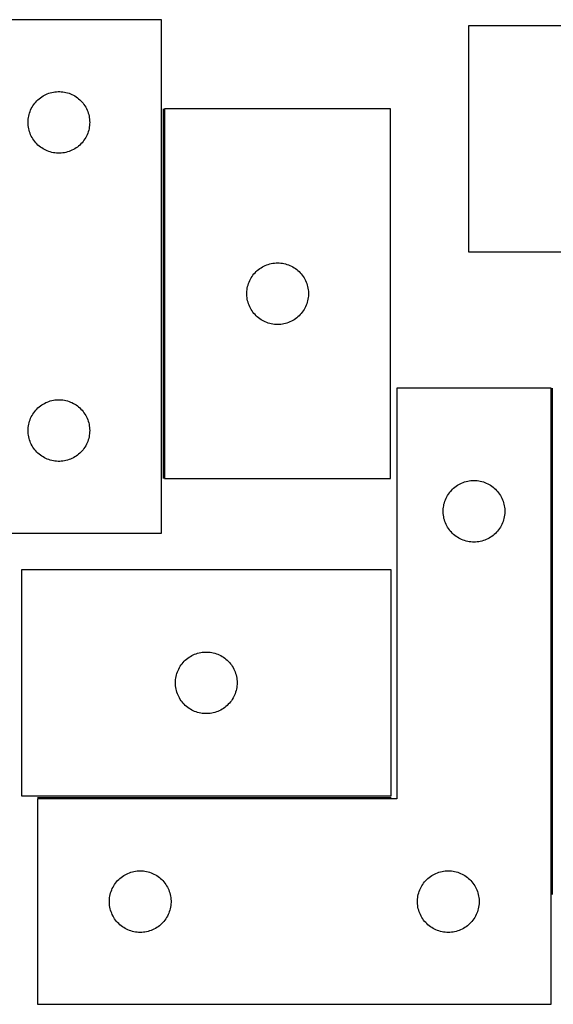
# Model space of a CAD drawing. Header units: millimetres. Extents: x 7 to 1491, y 7 to 490.
# Tile 4 of 6: x 791 to 1050, y 8 to 488. Entities that reach past the tile are written whole.
import ezdxf

# ---------------------------------------------------------------- set-up
doc = ezdxf.new("R2010")
doc.units = ezdxf.units.MM
doc.layers.add('COMMON', color=5, linetype='CONTINUOUS', true_color=0x0000ff)
doc.layers.add('CUT', color=7, linetype='CONTINUOUS', true_color=0x000000)

msp = doc.modelspace()

# ---------------------------------------------------------------- linework, layer by layer
at = {"layer": 'COMMON'}
for p, q in [((860.433005, 444.401149), (860.433005, 264.401149)), ((1050.034414, 62.01223), (1050.034414, 308.483918)), ((799.284413, 109.233918), (971.435761, 109.233918))]:
    msp.add_line(p, q, dxfattribs=at)
at = {"layer": 'CUT'}
for p, q in [((859.683005, 487.787145), (559.683005, 487.787145)), ((859.683005, 237.787145), (859.683005, 487.787145)), ((1189.187561, 484.718047), (1009.187561, 484.718047)), ((1009.187561, 484.718047), (1009.187561, 374.718047)), ((801.309349, 450.2323), (801.961113, 450.646864)), ((801.961113, 450.646864), (802.633353, 451.027327)), ((802.633353, 451.027327), (803.324289, 451.372679)), ((803.324289, 451.372679), (804.032086, 451.682004)), ((804.032086, 451.682004), (804.754869, 451.954483)), ((804.754869, 451.954483), (805.49072, 452.189393)), ((805.49072, 452.189393), (806.237689, 452.386111)), ((806.237689, 452.386111), (806.993793, 452.544114)), ((806.993793, 452.544114), (807.757029, 452.662985)), ((807.757029, 452.662985), (808.525373, 452.742408)), ((808.525373, 452.742408), (809.296786, 452.782172)), ((809.296786, 452.782172), (810.069223, 452.782172)), ((810.069223, 452.782172), (810.840637, 452.742408)), ((810.840637, 452.742408), (811.60898, 452.662985)), ((811.60898, 452.662985), (812.372216, 452.544114)), ((812.372216, 452.544114), (813.128321, 452.386111)), ((813.128321, 452.386111), (813.875289, 452.189393)), ((813.875289, 452.189393), (814.61114, 451.954483)), ((814.61114, 451.954483), (815.333923, 451.682004)), ((815.333923, 451.682004), (816.041721, 451.372679)), ((816.041721, 451.372679), (816.732656, 451.027327)), ((816.732656, 451.027327), (817.404897, 450.646864)), ((817.404897, 450.646864), (818.05666, 450.2323)), ((796.628726, 445.175366), (797.026371, 445.837588)), ((797.026371, 445.837588), (797.45758, 446.478461)), ((797.45758, 446.478461), (797.921208, 447.096287)), ((797.921208, 447.096287), (798.416026, 447.689427)), ((798.416026, 447.689427), (798.940722, 448.256307)), ((798.940722, 448.256307), (799.493905, 448.795425)), ((799.493905, 448.795425), (800.074107, 449.305352)), ((800.074107, 449.305352), (800.67979, 449.784734)), ((800.67979, 449.784734), (801.309349, 450.2323)), ((818.05666, 450.2323), (818.686219, 449.784734)), ((818.686219, 449.784734), (819.291902, 449.305352)), ((819.291902, 449.305352), (819.872105, 448.795425)), ((819.872105, 448.795425), (820.425287, 448.256307)), ((820.425287, 448.256307), (820.949984, 447.689427)), ((820.949984, 447.689427), (821.444802, 447.096287)), ((821.444802, 447.096287), (821.90843, 446.478461)), ((821.90843, 446.478461), (822.339638, 445.837588)), ((822.339638, 445.837588), (822.737283, 445.175366)), ((795.000169, 440.855426), (795.177589, 441.607212)), ((795.177589, 441.607212), (795.393474, 442.348867)), ((795.393474, 442.348867), (795.647252, 443.078426)), ((795.647252, 443.078426), (795.938251, 443.793954)), ((795.938251, 443.793954), (796.265698, 444.493552)), ((796.265698, 444.493552), (796.628726, 445.175366)), ((822.737283, 445.175366), (823.100311, 444.493552)), ((823.100311, 444.493552), (823.427758, 443.793954)), ((823.427758, 443.793954), (823.718757, 443.078426)), ((823.718757, 443.078426), (823.972535, 442.348867)), ((823.972535, 442.348867), (824.188421, 441.607212)), ((824.188421, 441.607212), (824.36584, 440.855426)), ((861.183006, 444.401149), (861.183006, 264.401149)), ((971.183006, 444.401149), (861.183006, 444.401149)), ((971.183006, 264.401149), (971.183006, 444.401149)), ((794.683005, 437.787145), (794.702893, 438.559326)), ((794.702893, 437.014964), (794.683005, 437.787145)), ((794.702893, 438.559326), (794.762507, 439.32946)), ((794.762507, 436.24483), (794.702893, 437.014964)), ((794.762507, 439.32946), (794.861686, 440.095504)), ((794.861686, 435.478786), (794.762507, 436.24483)), ((794.861686, 440.095504), (795.000169, 440.855426)), ((824.36584, 440.855426), (824.504323, 440.095504)), ((824.504323, 440.095504), (824.603503, 439.32946)), ((824.603503, 436.24483), (824.504323, 435.478786)), ((824.603503, 439.32946), (824.663116, 438.559326)), ((824.663116, 437.014964), (824.603503, 436.24483)), ((824.663116, 438.559326), (824.683005, 437.787145)), ((824.683005, 437.787145), (824.663116, 437.014964)), ((795.000169, 434.718864), (794.861686, 435.478786)), ((795.177589, 433.967078), (795.000169, 434.718864)), ((795.393474, 433.225422), (795.177589, 433.967078)), ((795.647252, 432.495864), (795.393474, 433.225422)), ((795.938251, 431.780336), (795.647252, 432.495864)), ((796.265698, 431.080738), (795.938251, 431.780336)), ((823.427758, 431.780336), (823.100311, 431.080738)), ((823.718757, 432.495864), (823.427758, 431.780336)), ((823.972535, 433.225422), (823.718757, 432.495864)), ((824.188421, 433.967078), (823.972535, 433.225422)), ((824.36584, 434.718864), (824.188421, 433.967078)), ((824.504323, 435.478786), (824.36584, 434.718864)), ((796.628726, 430.398924), (796.265698, 431.080738)), ((797.026371, 429.736702), (796.628726, 430.398924)), ((797.45758, 429.095828), (797.026371, 429.736702)), ((797.921208, 428.478003), (797.45758, 429.095828)), ((798.416026, 427.884863), (797.921208, 428.478003)), ((798.940722, 427.317983), (798.416026, 427.884863)), ((799.493905, 426.778864), (798.940722, 427.317983)), ((800.074107, 426.268938), (799.493905, 426.778864)), ((819.872105, 426.778864), (819.291902, 426.268938)), ((820.425287, 427.317983), (819.872105, 426.778864)), ((820.949984, 427.884863), (820.425287, 427.317983)), ((821.444802, 428.478003), (820.949984, 427.884863)), ((821.90843, 429.095828), (821.444802, 428.478003)), ((822.339638, 429.736702), (821.90843, 429.095828)), ((822.737283, 430.398924), (822.339638, 429.736702)), ((823.100311, 431.080738), (822.737283, 430.398924)), ((800.67979, 425.789556), (800.074107, 426.268938)), ((801.309349, 425.34199), (800.67979, 425.789556)), ((801.961113, 424.927426), (801.309349, 425.34199)), ((802.633353, 424.546963), (801.961113, 424.927426)), ((803.324289, 424.201611), (802.633353, 424.546963)), ((804.032086, 423.892285), (803.324289, 424.201611)), ((804.754869, 423.619807), (804.032086, 423.892285)), ((805.49072, 423.384897), (804.754869, 423.619807)), ((806.237689, 423.188179), (805.49072, 423.384897)), ((806.993793, 423.030176), (806.237689, 423.188179)), ((807.757029, 422.911305), (806.993793, 423.030176)), ((808.525373, 422.831882), (807.757029, 422.911305)), ((809.296786, 422.792118), (808.525373, 422.831882)), ((810.069223, 422.792118), (809.296786, 422.792118)), ((810.840637, 422.831882), (810.069223, 422.792118)), ((811.60898, 422.911305), (810.840637, 422.831882)), ((812.372216, 423.030176), (811.60898, 422.911305)), ((813.128321, 423.188179), (812.372216, 423.030176)), ((813.875289, 423.384897), (813.128321, 423.188179)), ((814.61114, 423.619807), (813.875289, 423.384897)), ((815.333923, 423.892285), (814.61114, 423.619807)), ((816.041721, 424.201611), (815.333923, 423.892285)), ((816.732656, 424.546963), (816.041721, 424.201611)), ((817.404897, 424.927426), (816.732656, 424.546963)), ((818.05666, 425.34199), (817.404897, 424.927426)), ((818.686219, 425.789556), (818.05666, 425.34199)), ((819.291902, 426.268938), (818.686219, 425.789556)), ((1009.187561, 374.718047), (1189.187561, 374.718047)), ((912.362939, 368.906565), (913.114725, 369.083984)), ((913.114725, 369.083984), (913.874647, 369.222468)), ((913.874647, 369.222468), (914.640691, 369.321647)), ((914.640691, 369.321647), (915.410824, 369.381261)), ((915.410824, 369.381261), (916.183006, 369.401149)), ((916.183006, 369.401149), (916.955187, 369.381261)), ((916.955187, 369.381261), (917.725321, 369.321647)), ((917.725321, 369.321647), (918.491364, 369.222468)), ((918.491364, 369.222468), (919.251287, 369.083984)), ((919.251287, 369.083984), (920.003072, 368.906565)), ((904.664799, 364.010047), (905.174725, 364.590249)), ((905.174725, 364.590249), (905.713843, 365.143432)), ((905.713843, 365.143432), (906.280724, 365.668128)), ((906.280724, 365.668128), (906.873863, 366.162946)), ((906.873863, 366.162946), (907.491689, 366.626574)), ((907.491689, 366.626574), (908.132563, 367.057783)), ((908.132563, 367.057783), (908.794785, 367.455428)), ((908.794785, 367.455428), (909.476599, 367.818455)), ((909.476599, 367.818455), (910.176197, 368.145903)), ((910.176197, 368.145903), (910.891724, 368.436901)), ((910.891724, 368.436901), (911.621283, 368.69068)), ((911.621283, 368.69068), (912.362939, 368.906565)), ((920.003072, 368.906565), (920.744728, 368.69068)), ((920.744728, 368.69068), (921.474287, 368.436901)), ((921.474287, 368.436901), (922.189814, 368.145903)), ((922.189814, 368.145903), (922.889413, 367.818455)), ((922.889413, 367.818455), (923.571227, 367.455428)), ((923.571227, 367.455428), (924.233449, 367.057783)), ((924.233449, 367.057783), (924.874322, 366.626574)), ((924.874322, 366.626574), (925.492148, 366.162946)), ((925.492148, 366.162946), (926.085287, 365.668128)), ((926.085287, 365.668128), (926.652168, 365.143432)), ((926.652168, 365.143432), (927.191286, 364.590249)), ((927.191286, 364.590249), (927.701212, 364.010047)), ((902.015667, 359.329285), (902.288146, 360.052068)), ((902.288146, 360.052068), (902.597472, 360.759865)), ((902.597472, 360.759865), (902.942824, 361.4508)), ((902.942824, 361.4508), (903.323286, 362.123041)), ((903.323286, 362.123041), (903.73785, 362.774805)), ((903.73785, 362.774805), (904.185417, 363.404363)), ((904.185417, 363.404363), (904.664799, 364.010047)), ((927.701212, 364.010047), (928.180594, 363.404363)), ((928.180594, 363.404363), (928.628161, 362.774805)), ((928.628161, 362.774805), (929.042725, 362.123041)), ((929.042725, 362.123041), (929.423188, 361.4508)), ((929.423188, 361.4508), (929.76854, 360.759865)), ((929.76854, 360.759865), (930.077865, 360.052068)), ((930.077865, 360.052068), (930.350344, 359.329285)), ((901.187979, 354.787368), (901.227743, 355.558781)), ((901.187979, 354.01493), (901.187979, 354.787368)), ((901.227743, 355.558781), (901.307166, 356.327124)), ((901.307166, 356.327124), (901.426036, 357.090361)), ((901.426036, 357.090361), (901.58404, 357.846465)), ((901.58404, 357.846465), (901.780758, 358.593434)), ((901.780758, 358.593434), (902.015667, 359.329285)), ((930.350344, 359.329285), (930.585254, 358.593434)), ((930.585254, 358.593434), (930.781971, 357.846465)), ((930.781971, 357.846465), (930.939975, 357.090361)), ((930.939975, 357.090361), (931.058846, 356.327124)), ((931.058846, 356.327124), (931.138269, 355.558781)), ((931.138269, 355.558781), (931.178033, 354.787368)), ((931.178033, 354.787368), (931.178033, 354.01493)), ((901.227743, 353.243517), (901.187979, 354.01493)), ((901.307166, 352.475174), (901.227743, 353.243517)), ((901.426036, 351.711938), (901.307166, 352.475174)), ((901.58404, 350.955833), (901.426036, 351.711938)), ((901.780758, 350.208865), (901.58404, 350.955833)), ((902.015667, 349.473013), (901.780758, 350.208865)), ((930.585254, 350.208865), (930.350344, 349.473013)), ((930.781971, 350.955833), (930.585254, 350.208865)), ((930.939975, 351.711938), (930.781971, 350.955833)), ((931.058846, 352.475174), (930.939975, 351.711938)), ((931.138269, 353.243517), (931.058846, 352.475174)), ((931.178033, 354.01493), (931.138269, 353.243517)), ((902.288146, 348.750231), (902.015667, 349.473013)), ((902.597472, 348.042433), (902.288146, 348.750231)), ((902.942824, 347.351498), (902.597472, 348.042433)), ((903.323286, 346.679257), (902.942824, 347.351498)), ((903.73785, 346.027493), (903.323286, 346.679257)), ((904.185417, 345.397935), (903.73785, 346.027493)), ((904.664799, 344.792251), (904.185417, 345.397935)), ((928.180594, 345.397935), (927.701212, 344.792251)), ((928.628161, 346.027493), (928.180594, 345.397935)), ((929.042725, 346.679257), (928.628161, 346.027493)), ((929.423188, 347.351498), (929.042725, 346.679257)), ((929.76854, 348.042433), (929.423188, 347.351498)), ((930.077865, 348.750231), (929.76854, 348.042433)), ((930.350344, 349.473013), (930.077865, 348.750231)), ((905.174725, 344.212049), (904.664799, 344.792251)), ((905.713843, 343.658866), (905.174725, 344.212049)), ((906.280724, 343.13417), (905.713843, 343.658866)), ((906.873863, 342.639352), (906.280724, 343.13417)), ((907.491689, 342.175724), (906.873863, 342.639352)), ((908.132563, 341.744516), (907.491689, 342.175724)), ((908.794785, 341.346871), (908.132563, 341.744516)), ((909.476599, 340.983843), (908.794785, 341.346871)), ((910.176197, 340.656396), (909.476599, 340.983843)), ((910.891724, 340.365397), (910.176197, 340.656396)), ((911.621283, 340.111618), (910.891724, 340.365397)), ((921.474287, 340.365397), (920.744728, 340.111618)), ((922.189814, 340.656396), (921.474287, 340.365397)), ((922.889413, 340.983843), (922.189814, 340.656396)), ((923.571227, 341.346871), (922.889413, 340.983843)), ((924.233449, 341.744516), (923.571227, 341.346871)), ((924.874322, 342.175724), (924.233449, 341.744516)), ((925.492148, 342.639352), (924.874322, 342.175724)), ((926.085287, 343.13417), (925.492148, 342.639352)), ((926.652168, 343.658866), (926.085287, 343.13417)), ((927.191286, 344.212049), (926.652168, 343.658866)), ((927.701212, 344.792251), (927.191286, 344.212049)), ((912.362939, 339.895733), (911.621283, 340.111618)), ((913.114725, 339.718314), (912.362939, 339.895733)), ((913.874647, 339.579831), (913.114725, 339.718314)), ((914.640691, 339.480651), (913.874647, 339.579831)), ((915.410824, 339.421038), (914.640691, 339.480651)), ((916.183006, 339.401149), (915.410824, 339.421038)), ((916.955187, 339.421038), (916.183006, 339.401149)), ((917.725321, 339.480651), (916.955187, 339.421038)), ((918.491364, 339.579831), (917.725321, 339.480651)), ((919.251287, 339.718314), (918.491364, 339.579831)), ((920.003072, 339.895733), (919.251287, 339.718314)), ((920.744728, 340.111618), (920.003072, 339.895733)), ((1049.284413, 308.483918), (974.284413, 308.483918)), ((974.284413, 308.483918), (974.284413, 108.483918)), ((1049.284413, 8.483918), (1049.284413, 308.483918)), ((804.754869, 301.954483), (805.49072, 302.189393)), ((805.49072, 302.189393), (806.237689, 302.386111)), ((806.237689, 302.386111), (806.993793, 302.544114)), ((806.993793, 302.544114), (807.757029, 302.662985)), ((807.757029, 302.662985), (808.525373, 302.742408)), ((808.525373, 302.742408), (809.296786, 302.782172)), ((809.296786, 302.782172), (810.069223, 302.782172)), ((810.069223, 302.782172), (810.840637, 302.742408)), ((810.840637, 302.742408), (811.60898, 302.662985)), ((811.60898, 302.662985), (812.372216, 302.544114)), ((812.372216, 302.544114), (813.128321, 302.386111)), ((813.128321, 302.386111), (813.875289, 302.189393)), ((813.875289, 302.189393), (814.61114, 301.954483)), ((797.921208, 297.096287), (798.416026, 297.689427)), ((798.416026, 297.689427), (798.940722, 298.256307)), ((798.940722, 298.256307), (799.493905, 298.795425)), ((799.493905, 298.795425), (800.074107, 299.305352)), ((800.074107, 299.305352), (800.67979, 299.784734)), ((800.67979, 299.784734), (801.309349, 300.2323)), ((801.309349, 300.2323), (801.961113, 300.646864)), ((801.961113, 300.646864), (802.633353, 301.027327)), ((802.633353, 301.027327), (803.324289, 301.372679)), ((803.324289, 301.372679), (804.032086, 301.682004)), ((804.032086, 301.682004), (804.754869, 301.954483)), ((814.61114, 301.954483), (815.333923, 301.682004)), ((815.333923, 301.682004), (816.041721, 301.372679)), ((816.041721, 301.372679), (816.732656, 301.027327)), ((816.732656, 301.027327), (817.404897, 300.646864)), ((817.404897, 300.646864), (818.05666, 300.2323)), ((818.05666, 300.2323), (818.686219, 299.784734)), ((818.686219, 299.784734), (819.291902, 299.305352)), ((819.291902, 299.305352), (819.872105, 298.795425)), ((819.872105, 298.795425), (820.425287, 298.256307)), ((820.425287, 298.256307), (820.949984, 297.689427)), ((820.949984, 297.689427), (821.444802, 297.096287)), ((795.393474, 292.348867), (795.647252, 293.078426)), ((795.647252, 293.078426), (795.938251, 293.793954)), ((795.938251, 293.793954), (796.265698, 294.493552)), ((796.265698, 294.493552), (796.628726, 295.175366)), ((796.628726, 295.175366), (797.026371, 295.837588)), ((797.026371, 295.837588), (797.45758, 296.478461)), ((797.45758, 296.478461), (797.921208, 297.096287)), ((821.444802, 297.096287), (821.90843, 296.478461)), ((821.90843, 296.478461), (822.339638, 295.837588)), ((822.339638, 295.837588), (822.737283, 295.175366)), ((822.737283, 295.175366), (823.100311, 294.493552)), ((823.100311, 294.493552), (823.427758, 293.793954)), ((823.427758, 293.793954), (823.718757, 293.078426)), ((823.718757, 293.078426), (823.972535, 292.348867)), ((794.683005, 287.787145), (794.702893, 288.559326)), ((794.702893, 287.014964), (794.683005, 287.787145)), ((794.702893, 288.559326), (794.762507, 289.32946)), ((794.762507, 289.32946), (794.861686, 290.095504)), ((794.861686, 290.095504), (795.000169, 290.855426)), ((795.000169, 290.855426), (795.177589, 291.607212)), ((795.177589, 291.607212), (795.393474, 292.348867)), ((823.972535, 292.348867), (824.188421, 291.607212)), ((824.188421, 291.607212), (824.36584, 290.855426)), ((824.36584, 290.855426), (824.504323, 290.095504)), ((824.504323, 290.095504), (824.603503, 289.32946)), ((824.603503, 289.32946), (824.663116, 288.559326)), ((824.663116, 288.559326), (824.683005, 287.787145)), ((824.683005, 287.787145), (824.663116, 287.014964)), ((794.762507, 286.24483), (794.702893, 287.014964)), ((794.861686, 285.478786), (794.762507, 286.24483)), ((795.000169, 284.718864), (794.861686, 285.478786)), ((795.177589, 283.967078), (795.000169, 284.718864)), ((795.393474, 283.225422), (795.177589, 283.967078)), ((795.647252, 282.495864), (795.393474, 283.225422)), ((823.972535, 283.225422), (823.718757, 282.495864)), ((824.188421, 283.967078), (823.972535, 283.225422)), ((824.36584, 284.718864), (824.188421, 283.967078)), ((824.504323, 285.478786), (824.36584, 284.718864)), ((824.603503, 286.24483), (824.504323, 285.478786)), ((824.663116, 287.014964), (824.603503, 286.24483)), ((795.938251, 281.780336), (795.647252, 282.495864)), ((796.265698, 281.080738), (795.938251, 281.780336)), ((796.628726, 280.398924), (796.265698, 281.080738)), ((797.026371, 279.736702), (796.628726, 280.398924)), ((797.45758, 279.095828), (797.026371, 279.736702)), ((797.921208, 278.478003), (797.45758, 279.095828)), ((798.416026, 277.884863), (797.921208, 278.478003)), ((821.444802, 278.478003), (820.949984, 277.884863)), ((821.90843, 279.095828), (821.444802, 278.478003)), ((822.339638, 279.736702), (821.90843, 279.095828)), ((822.737283, 280.398924), (822.339638, 279.736702)), ((823.100311, 281.080738), (822.737283, 280.398924)), ((823.427758, 281.780336), (823.100311, 281.080738)), ((823.718757, 282.495864), (823.427758, 281.780336)), ((798.940722, 277.317983), (798.416026, 277.884863)), ((799.493905, 276.778864), (798.940722, 277.317983)), ((800.074107, 276.268938), (799.493905, 276.778864)), ((800.67979, 275.789556), (800.074107, 276.268938)), ((801.309349, 275.34199), (800.67979, 275.789556)), ((801.961113, 274.927426), (801.309349, 275.34199)), ((802.633353, 274.546963), (801.961113, 274.927426)), ((803.324289, 274.201611), (802.633353, 274.546963)), ((804.032086, 273.892285), (803.324289, 274.201611)), ((804.754869, 273.619807), (804.032086, 273.892285)), ((805.49072, 273.384897), (804.754869, 273.619807)), ((806.237689, 273.188179), (805.49072, 273.384897)), ((813.875289, 273.384897), (813.128321, 273.188179)), ((814.61114, 273.619807), (813.875289, 273.384897)), ((815.333923, 273.892285), (814.61114, 273.619807)), ((816.041721, 274.201611), (815.333923, 273.892285)), ((816.732656, 274.546963), (816.041721, 274.201611)), ((817.404897, 274.927426), (816.732656, 274.546963)), ((818.05666, 275.34199), (817.404897, 274.927426)), ((818.686219, 275.789556), (818.05666, 275.34199)), ((819.291902, 276.268938), (818.686219, 275.789556)), ((819.872105, 276.778864), (819.291902, 276.268938)), ((820.425287, 277.317983), (819.872105, 276.778864)), ((820.949984, 277.884863), (820.425287, 277.317983)), ((806.993793, 273.030176), (806.237689, 273.188179)), ((807.757029, 272.911305), (806.993793, 273.030176)), ((808.525373, 272.831882), (807.757029, 272.911305)), ((809.296786, 272.792118), (808.525373, 272.831882)), ((810.069223, 272.792118), (809.296786, 272.792118)), ((810.840637, 272.831882), (810.069223, 272.792118)), ((811.60898, 272.911305), (810.840637, 272.831882)), ((812.372216, 273.030176), (811.60898, 272.911305)), ((813.128321, 273.188179), (812.372216, 273.030176)), ((861.183006, 264.401149), (971.183006, 264.401149)), ((1000.776133, 258.673018), (1001.315251, 259.2262)), ((1001.315251, 259.2262), (1001.882131, 259.750897)), ((1001.882131, 259.750897), (1002.475271, 260.245715)), ((1002.475271, 260.245715), (1003.093097, 260.709343)), ((1003.093097, 260.709343), (1003.73397, 261.140551)), ((1003.73397, 261.140551), (1004.396192, 261.538196)), ((1004.396192, 261.538196), (1005.078006, 261.901224)), ((1005.078006, 261.901224), (1005.777605, 262.228671)), ((1005.777605, 262.228671), (1006.493132, 262.51967)), ((1006.493132, 262.51967), (1007.222691, 262.773448)), ((1007.222691, 262.773448), (1007.964346, 262.989334)), ((1007.964346, 262.989334), (1008.716132, 263.166753)), ((1008.716132, 263.166753), (1009.476054, 263.305236)), ((1009.476054, 263.305236), (1010.242098, 263.404416)), ((1010.242098, 263.404416), (1011.012232, 263.464029)), ((1011.012232, 263.464029), (1011.784413, 263.483918)), ((1011.784413, 263.483918), (1012.556594, 263.464029)), ((1012.556594, 263.464029), (1013.326728, 263.404416)), ((1013.326728, 263.404416), (1014.092772, 263.305236)), ((1014.092772, 263.305236), (1014.852694, 263.166753)), ((1014.852694, 263.166753), (1015.60448, 262.989334)), ((1015.60448, 262.989334), (1016.346136, 262.773448)), ((1016.346136, 262.773448), (1017.075694, 262.51967)), ((1017.075694, 262.51967), (1017.791222, 262.228671)), ((1017.791222, 262.228671), (1018.49082, 261.901224)), ((1018.49082, 261.901224), (1019.172634, 261.538196)), ((1019.172634, 261.538196), (1019.834856, 261.140551)), ((1019.834856, 261.140551), (1020.47573, 260.709343)), ((1020.47573, 260.709343), (1021.093555, 260.245715)), ((1021.093555, 260.245715), (1021.686695, 259.750897)), ((1021.686695, 259.750897), (1022.253575, 259.2262)), ((1022.253575, 259.2262), (1022.792694, 258.673018)), ((997.617075, 253.412053), (997.889554, 254.134836)), ((997.889554, 254.134836), (998.198879, 254.842634)), ((998.198879, 254.842634), (998.544231, 255.533569)), ((998.544231, 255.533569), (998.924694, 256.20581)), ((998.924694, 256.20581), (999.339258, 256.857573)), ((999.339258, 256.857573), (999.786824, 257.487132)), ((999.786824, 257.487132), (1000.266206, 258.092815)), ((1000.266206, 258.092815), (1000.776133, 258.673018)), ((1022.792694, 258.673018), (1023.30262, 258.092815)), ((1023.30262, 258.092815), (1023.782002, 257.487132)), ((1023.782002, 257.487132), (1024.229568, 256.857573)), ((1024.229568, 256.857573), (1024.644133, 256.20581)), ((1024.644133, 256.20581), (1025.024595, 255.533569)), ((1025.024595, 255.533569), (1025.369947, 254.842634)), ((1025.369947, 254.842634), (1025.679273, 254.134836)), ((1025.679273, 254.134836), (1025.951752, 253.412053)), ((996.789386, 248.870136), (996.82915, 249.64155)), ((996.82915, 249.64155), (996.908573, 250.409893)), ((996.908573, 250.409893), (997.027444, 251.173129)), ((997.027444, 251.173129), (997.185448, 251.929234)), ((997.185448, 251.929234), (997.382165, 252.676202)), ((997.382165, 252.676202), (997.617075, 253.412053)), ((1025.951752, 253.412053), (1026.186661, 252.676202)), ((1026.186661, 252.676202), (1026.383379, 251.929234)), ((1026.383379, 251.929234), (1026.541382, 251.173129)), ((1026.541382, 251.173129), (1026.660253, 250.409893)), ((1026.660253, 250.409893), (1026.739676, 249.64155)), ((1026.739676, 249.64155), (1026.77944, 248.870136)), ((996.789386, 248.097699), (996.789386, 248.870136)), ((996.82915, 247.326286), (996.789386, 248.097699)), ((996.908573, 246.557942), (996.82915, 247.326286)), ((997.027444, 245.794706), (996.908573, 246.557942)), ((997.185448, 245.038602), (997.027444, 245.794706)), ((997.382165, 244.291633), (997.185448, 245.038602)), ((1026.383379, 245.038602), (1026.186661, 244.291633)), ((1026.541382, 245.794706), (1026.383379, 245.038602)), ((1026.660253, 246.557942), (1026.541382, 245.794706)), ((1026.739676, 247.326286), (1026.660253, 246.557942)), ((1026.77944, 248.097699), (1026.739676, 247.326286)), ((1026.77944, 248.870136), (1026.77944, 248.097699)), ((997.617075, 243.555782), (997.382165, 244.291633)), ((997.889554, 242.832999), (997.617075, 243.555782)), ((998.198879, 242.125202), (997.889554, 242.832999)), ((998.544231, 241.434266), (998.198879, 242.125202)), ((998.924694, 240.762026), (998.544231, 241.434266)), ((999.339258, 240.110262), (998.924694, 240.762026)), ((999.786824, 239.480703), (999.339258, 240.110262)), ((1024.229568, 240.110262), (1023.782002, 239.480703)), ((1024.644133, 240.762026), (1024.229568, 240.110262)), ((1025.024595, 241.434266), (1024.644133, 240.762026)), ((1025.369947, 242.125202), (1025.024595, 241.434266)), ((1025.679273, 242.832999), (1025.369947, 242.125202)), ((1025.951752, 243.555782), (1025.679273, 242.832999)), ((1026.186661, 244.291633), (1025.951752, 243.555782)), ((759.683005, 237.787145), (859.683005, 237.787145)), ((1000.266206, 238.87502), (999.786824, 239.480703)), ((1000.776133, 238.294818), (1000.266206, 238.87502)), ((1001.315251, 237.741635), (1000.776133, 238.294818)), ((1001.882131, 237.216939), (1001.315251, 237.741635)), ((1002.475271, 236.722121), (1001.882131, 237.216939)), ((1003.093097, 236.258493), (1002.475271, 236.722121)), ((1003.73397, 235.827284), (1003.093097, 236.258493)), ((1004.396192, 235.429639), (1003.73397, 235.827284)), ((1005.078006, 235.066611), (1004.396192, 235.429639)), ((1005.777605, 234.739164), (1005.078006, 235.066611)), ((1018.49082, 235.066611), (1017.791222, 234.739164)), ((1019.172634, 235.429639), (1018.49082, 235.066611)), ((1019.834856, 235.827284), (1019.172634, 235.429639)), ((1020.47573, 236.258493), (1019.834856, 235.827284)), ((1021.093555, 236.722121), (1020.47573, 236.258493)), ((1021.686695, 237.216939), (1021.093555, 236.722121)), ((1022.253575, 237.741635), (1021.686695, 237.216939)), ((1022.792694, 238.294818), (1022.253575, 237.741635)), ((1023.30262, 238.87502), (1022.792694, 238.294818)), ((1023.782002, 239.480703), (1023.30262, 238.87502)), ((1006.493132, 234.448165), (1005.777605, 234.739164)), ((1007.222691, 234.194387), (1006.493132, 234.448165)), ((1007.964346, 233.978502), (1007.222691, 234.194387)), ((1008.716132, 233.801082), (1007.964346, 233.978502)), ((1009.476054, 233.662599), (1008.716132, 233.801082)), ((1010.242098, 233.56342), (1009.476054, 233.662599)), ((1011.012232, 233.503806), (1010.242098, 233.56342)), ((1011.784413, 233.483918), (1011.012232, 233.503806)), ((1012.556594, 233.503806), (1011.784413, 233.483918)), ((1013.326728, 233.56342), (1012.556594, 233.503806)), ((1014.092772, 233.662599), (1013.326728, 233.56342)), ((1014.852694, 233.801082), (1014.092772, 233.662599)), ((1015.60448, 233.978502), (1014.852694, 233.801082)), ((1016.346136, 234.194387), (1015.60448, 233.978502)), ((1017.075694, 234.448165), (1016.346136, 234.194387)), ((1017.791222, 234.739164), (1017.075694, 234.448165)), ((971.435761, 219.983919), (791.435761, 219.983919)), ((791.435761, 219.983919), (791.435761, 109.983919)), ((971.435761, 109.983919), (971.435761, 219.983919)), ((872.432547, 176.981507), (873.062105, 177.429074)), ((873.062105, 177.429074), (873.713869, 177.843638)), ((873.713869, 177.843638), (874.38611, 178.224101)), ((874.38611, 178.224101), (875.077045, 178.569453)), ((875.077045, 178.569453), (875.784842, 178.878778)), ((875.784842, 178.878778), (876.507625, 179.151257)), ((876.507625, 179.151257), (877.243476, 179.386167)), ((877.243476, 179.386167), (877.990445, 179.582884)), ((877.990445, 179.582884), (878.746549, 179.740888)), ((878.746549, 179.740888), (879.509785, 179.859759)), ((879.509785, 179.859759), (880.278129, 179.939182)), ((880.278129, 179.939182), (881.049542, 179.978946)), ((881.049542, 179.978946), (881.821979, 179.978946)), ((881.821979, 179.978946), (882.593393, 179.939182)), ((882.593393, 179.939182), (883.361736, 179.859759)), ((883.361736, 179.859759), (884.124972, 179.740888)), ((884.124972, 179.740888), (884.881077, 179.582884)), ((884.881077, 179.582884), (885.628045, 179.386167)), ((885.628045, 179.386167), (886.363896, 179.151257)), ((886.363896, 179.151257), (887.086679, 178.878778)), ((887.086679, 178.878778), (887.794477, 178.569453)), ((887.794477, 178.569453), (888.485412, 178.224101)), ((888.485412, 178.224101), (889.157653, 177.843638)), ((889.157653, 177.843638), (889.809417, 177.429074)), ((889.809417, 177.429074), (890.438975, 176.981507)), ((868.381482, 172.37214), (868.779127, 173.034362)), ((868.779127, 173.034362), (869.210336, 173.675235)), ((869.210336, 173.675235), (869.673964, 174.293061)), ((869.673964, 174.293061), (870.168782, 174.8862)), ((870.168782, 174.8862), (870.693478, 175.453081)), ((870.693478, 175.453081), (871.246661, 175.992199)), ((871.246661, 175.992199), (871.826863, 176.502125)), ((871.826863, 176.502125), (872.432547, 176.981507)), ((890.438975, 176.981507), (891.044658, 176.502125)), ((891.044658, 176.502125), (891.624861, 175.992199)), ((891.624861, 175.992199), (892.178044, 175.453081)), ((892.178044, 175.453081), (892.70274, 174.8862)), ((892.70274, 174.8862), (893.197558, 174.293061)), ((893.197558, 174.293061), (893.661186, 173.675235)), ((893.661186, 173.675235), (894.092394, 173.034362)), ((894.092394, 173.034362), (894.490039, 172.37214)), ((866.614442, 167.292277), (866.752925, 168.0522)), ((866.752925, 168.0522), (866.930345, 168.803985)), ((866.930345, 168.803985), (867.14623, 169.545641)), ((867.14623, 169.545641), (867.400008, 170.2752)), ((867.400008, 170.2752), (867.691007, 170.990727)), ((867.691007, 170.990727), (868.018455, 171.690326)), ((868.018455, 171.690326), (868.381482, 172.37214)), ((894.490039, 172.37214), (894.853067, 171.690326)), ((894.853067, 171.690326), (895.180514, 170.990727)), ((895.180514, 170.990727), (895.471513, 170.2752)), ((895.471513, 170.2752), (895.725291, 169.545641)), ((895.725291, 169.545641), (895.941177, 168.803985)), ((895.941177, 168.803985), (896.118596, 168.0522)), ((896.118596, 168.0522), (896.257079, 167.292277)), ((866.435761, 164.983919), (866.455649, 165.7561)), ((866.455649, 164.211737), (866.435761, 164.983919)), ((866.455649, 165.7561), (866.515263, 166.526234)), ((866.515263, 163.441604), (866.455649, 164.211737)), ((866.515263, 166.526234), (866.614442, 167.292277)), ((866.614442, 162.67556), (866.515263, 163.441604)), ((896.257079, 167.292277), (896.356259, 166.526234)), ((896.356259, 163.441604), (896.257079, 162.67556)), ((896.356259, 166.526234), (896.415872, 165.7561)), ((896.415872, 164.211737), (896.356259, 163.441604)), ((896.415872, 165.7561), (896.435761, 164.983919)), ((896.435761, 164.983919), (896.415872, 164.211737)), ((866.752925, 161.915638), (866.614442, 162.67556)), ((866.930345, 161.163852), (866.752925, 161.915638)), ((867.14623, 160.422196), (866.930345, 161.163852)), ((867.400008, 159.692637), (867.14623, 160.422196)), ((867.691007, 158.97711), (867.400008, 159.692637)), ((868.018455, 158.277512), (867.691007, 158.97711)), ((868.381482, 157.595698), (868.018455, 158.277512)), ((894.853067, 158.277512), (894.490039, 157.595698)), ((895.180514, 158.97711), (894.853067, 158.277512)), ((895.471513, 159.692637), (895.180514, 158.97711)), ((895.725291, 160.422196), (895.471513, 159.692637)), ((895.941177, 161.163852), (895.725291, 160.422196)), ((896.118596, 161.915638), (895.941177, 161.163852)), ((896.257079, 162.67556), (896.118596, 161.915638)), ((868.779127, 156.933476), (868.381482, 157.595698)), ((869.210336, 156.292602), (868.779127, 156.933476)), ((869.673964, 155.674776), (869.210336, 156.292602)), ((870.168782, 155.081637), (869.673964, 155.674776)), ((870.693478, 154.514756), (870.168782, 155.081637)), ((871.246661, 153.975638), (870.693478, 154.514756)), ((871.826863, 153.465712), (871.246661, 153.975638)), ((872.432547, 152.98633), (871.826863, 153.465712)), ((891.044658, 153.465712), (890.438975, 152.98633)), ((891.624861, 153.975638), (891.044658, 153.465712)), ((892.178044, 154.514756), (891.624861, 153.975638)), ((892.70274, 155.081637), (892.178044, 154.514756)), ((893.197558, 155.674776), (892.70274, 155.081637)), ((893.661186, 156.292602), (893.197558, 155.674776)), ((894.092394, 156.933476), (893.661186, 156.292602)), ((894.490039, 157.595698), (894.092394, 156.933476)), ((873.062105, 152.538763), (872.432547, 152.98633)), ((873.713869, 152.124199), (873.062105, 152.538763)), ((874.38611, 151.743737), (873.713869, 152.124199)), ((875.077045, 151.398385), (874.38611, 151.743737)), ((875.784842, 151.089059), (875.077045, 151.398385)), ((876.507625, 150.81658), (875.784842, 151.089059)), ((877.243476, 150.581671), (876.507625, 150.81658)), ((877.990445, 150.384953), (877.243476, 150.581671)), ((878.746549, 150.226949), (877.990445, 150.384953)), ((879.509785, 150.108079), (878.746549, 150.226949)), ((880.278129, 150.028656), (879.509785, 150.108079)), ((881.049542, 149.988892), (880.278129, 150.028656)), ((881.821979, 149.988892), (881.049542, 149.988892)), ((882.593393, 150.028656), (881.821979, 149.988892)), ((883.361736, 150.108079), (882.593393, 150.028656)), ((884.124972, 150.226949), (883.361736, 150.108079)), ((884.881077, 150.384953), (884.124972, 150.226949)), ((885.628045, 150.581671), (884.881077, 150.384953)), ((886.363896, 150.81658), (885.628045, 150.581671)), ((887.086679, 151.089059), (886.363896, 150.81658)), ((887.794477, 151.398385), (887.086679, 151.089059)), ((888.485412, 151.743737), (887.794477, 151.398385)), ((889.157653, 152.124199), (888.485412, 151.743737)), ((889.809417, 152.538763), (889.157653, 152.124199)), ((890.438975, 152.98633), (889.809417, 152.538763)), ((791.435761, 109.983919), (971.435761, 109.983919)), ((974.284413, 108.483918), (799.284413, 108.483918)), ((799.284413, 108.483918), (799.284413, 8.483918)), ((841.896192, 71.538196), (842.578006, 71.901224)), ((842.578006, 71.901224), (843.277605, 72.228671)), ((843.277605, 72.228671), (843.993132, 72.51967)), ((843.993132, 72.51967), (844.722691, 72.773448)), ((844.722691, 72.773448), (845.464346, 72.989334)), ((845.464346, 72.989334), (846.216132, 73.166753)), ((846.216132, 73.166753), (846.976054, 73.305236)), ((846.976054, 73.305236), (847.742098, 73.404416)), ((847.742098, 73.404416), (848.512232, 73.464029)), ((848.512232, 73.464029), (849.284413, 73.483918)), ((849.284413, 73.483918), (850.056594, 73.464029)), ((850.056594, 73.464029), (850.826728, 73.404416)), ((850.826728, 73.404416), (851.592772, 73.305236)), ((851.592772, 73.305236), (852.352694, 73.166753)), ((852.352694, 73.166753), (853.10448, 72.989334)), ((853.10448, 72.989334), (853.846136, 72.773448)), ((853.846136, 72.773448), (854.575694, 72.51967)), ((854.575694, 72.51967), (855.291222, 72.228671)), ((855.291222, 72.228671), (855.99082, 71.901224)), ((855.99082, 71.901224), (856.672634, 71.538196)), ((991.896192, 71.538196), (992.578006, 71.901224)), ((992.578006, 71.901224), (993.277605, 72.228671)), ((993.277605, 72.228671), (993.993132, 72.51967)), ((993.993132, 72.51967), (994.722691, 72.773448)), ((994.722691, 72.773448), (995.464346, 72.989334)), ((995.464346, 72.989334), (996.216132, 73.166753)), ((996.216132, 73.166753), (996.976054, 73.305236)), ((996.976054, 73.305236), (997.742098, 73.404416)), ((997.742098, 73.404416), (998.512232, 73.464029)), ((998.512232, 73.464029), (999.284413, 73.483918)), ((999.284413, 73.483918), (1000.056594, 73.464029)), ((1000.056594, 73.464029), (1000.826728, 73.404416)), ((1000.826728, 73.404416), (1001.592772, 73.305236)), ((1001.592772, 73.305236), (1002.352694, 73.166753)), ((1002.352694, 73.166753), (1003.10448, 72.989334)), ((1003.10448, 72.989334), (1003.846136, 72.773448)), ((1003.846136, 72.773448), (1004.575694, 72.51967)), ((1004.575694, 72.51967), (1005.291222, 72.228671)), ((1005.291222, 72.228671), (1005.99082, 71.901224)), ((1005.99082, 71.901224), (1006.672634, 71.538196)), ((836.839258, 66.857573), (837.286824, 67.487132)), ((837.286824, 67.487132), (837.766206, 68.092815)), ((837.766206, 68.092815), (838.276133, 68.673018)), ((838.276133, 68.673018), (838.815251, 69.2262)), ((838.815251, 69.2262), (839.382131, 69.750897)), ((839.382131, 69.750897), (839.975271, 70.245715)), ((839.975271, 70.245715), (840.593097, 70.709343)), ((840.593097, 70.709343), (841.23397, 71.140551)), ((841.23397, 71.140551), (841.896192, 71.538196)), ((856.672634, 71.538196), (857.334856, 71.140551)), ((857.334856, 71.140551), (857.97573, 70.709343)), ((857.97573, 70.709343), (858.593555, 70.245715)), ((858.593555, 70.245715), (859.186695, 69.750897)), ((859.186695, 69.750897), (859.753575, 69.2262)), ((859.753575, 69.2262), (860.292694, 68.673018)), ((860.292694, 68.673018), (860.80262, 68.092815)), ((860.80262, 68.092815), (861.282002, 67.487132)), ((861.282002, 67.487132), (861.729568, 66.857573)), ((986.839258, 66.857573), (987.286824, 67.487132)), ((987.286824, 67.487132), (987.766206, 68.092815)), ((987.766206, 68.092815), (988.276133, 68.673018)), ((988.276133, 68.673018), (988.815251, 69.2262)), ((988.815251, 69.2262), (989.382131, 69.750897)), ((989.382131, 69.750897), (989.975271, 70.245715)), ((989.975271, 70.245715), (990.593097, 70.709343)), ((990.593097, 70.709343), (991.23397, 71.140551)), ((991.23397, 71.140551), (991.896192, 71.538196)), ((1006.672634, 71.538196), (1007.334856, 71.140551)), ((1007.334856, 71.140551), (1007.97573, 70.709343)), ((1007.97573, 70.709343), (1008.593555, 70.245715)), ((1008.593555, 70.245715), (1009.186695, 69.750897)), ((1009.186695, 69.750897), (1009.753575, 69.2262)), ((1009.753575, 69.2262), (1010.292694, 68.673018)), ((1010.292694, 68.673018), (1010.80262, 68.092815)), ((1010.80262, 68.092815), (1011.282002, 67.487132)), ((1011.282002, 67.487132), (1011.729568, 66.857573)), ((834.685448, 61.929234), (834.882165, 62.676202)), ((834.882165, 62.676202), (835.117075, 63.412053)), ((835.117075, 63.412053), (835.389554, 64.134836)), ((835.389554, 64.134836), (835.698879, 64.842634)), ((835.698879, 64.842634), (836.044231, 65.533569)), ((836.044231, 65.533569), (836.424694, 66.20581)), ((836.424694, 66.20581), (836.839258, 66.857573)), ((861.729568, 66.857573), (862.144133, 66.20581)), ((862.144133, 66.20581), (862.524595, 65.533569)), ((862.524595, 65.533569), (862.869947, 64.842634)), ((862.869947, 64.842634), (863.179273, 64.134836)), ((863.179273, 64.134836), (863.451752, 63.412053)), ((863.451752, 63.412053), (863.686661, 62.676202)), ((863.686661, 62.676202), (863.883379, 61.929234)), ((984.685448, 61.929234), (984.882165, 62.676202)), ((984.882165, 62.676202), (985.117075, 63.412053)), ((985.117075, 63.412053), (985.389554, 64.134836)), ((985.389554, 64.134836), (985.698879, 64.842634)), ((985.698879, 64.842634), (986.044231, 65.533569)), ((986.044231, 65.533569), (986.424694, 66.20581)), ((986.424694, 66.20581), (986.839258, 66.857573)), ((1011.729568, 66.857573), (1012.144133, 66.20581)), ((1012.144133, 66.20581), (1012.524595, 65.533569)), ((1012.524595, 65.533569), (1012.869947, 64.842634)), ((1012.869947, 64.842634), (1013.179273, 64.134836)), ((1013.179273, 64.134836), (1013.451752, 63.412053)), ((1013.451752, 63.412053), (1013.686661, 62.676202)), ((1013.686661, 62.676202), (1013.883379, 61.929234)), ((834.289386, 58.870136), (834.32915, 59.64155)), ((834.289386, 58.097699), (834.289386, 58.870136)), ((834.32915, 57.326286), (834.289386, 58.097699)), ((834.32915, 59.64155), (834.408573, 60.409893)), ((834.408573, 60.409893), (834.527444, 61.173129)), ((834.527444, 61.173129), (834.685448, 61.929234)), ((863.883379, 61.929234), (864.041382, 61.173129)), ((864.041382, 61.173129), (864.160253, 60.409893)), ((864.160253, 60.409893), (864.239676, 59.64155)), ((864.239676, 59.64155), (864.27944, 58.870136)), ((864.27944, 58.097699), (864.239676, 57.326286)), ((864.27944, 58.870136), (864.27944, 58.097699)), ((984.289386, 58.870136), (984.32915, 59.64155)), ((984.289386, 58.097699), (984.289386, 58.870136)), ((984.32915, 57.326286), (984.289386, 58.097699)), ((984.32915, 59.64155), (984.408573, 60.409893)), ((984.408573, 60.409893), (984.527444, 61.173129)), ((984.527444, 61.173129), (984.685448, 61.929234)), ((1013.883379, 61.929234), (1014.041382, 61.173129)), ((1014.041382, 61.173129), (1014.160253, 60.409893)), ((1014.160253, 60.409893), (1014.239676, 59.64155)), ((1014.239676, 59.64155), (1014.27944, 58.870136)), ((1014.27944, 58.097699), (1014.239676, 57.326286)), ((1014.27944, 58.870136), (1014.27944, 58.097699)), ((834.408573, 56.557942), (834.32915, 57.326286)), ((834.527444, 55.794706), (834.408573, 56.557942)), ((834.685448, 55.038602), (834.527444, 55.794706)), ((834.882165, 54.291633), (834.685448, 55.038602)), ((835.117075, 53.555782), (834.882165, 54.291633)), ((835.389554, 52.832999), (835.117075, 53.555782)), ((835.698879, 52.125202), (835.389554, 52.832999)), ((863.179273, 52.832999), (862.869947, 52.125202)), ((863.451752, 53.555782), (863.179273, 52.832999)), ((863.686661, 54.291633), (863.451752, 53.555782)), ((863.883379, 55.038602), (863.686661, 54.291633)), ((864.041382, 55.794706), (863.883379, 55.038602)), ((864.160253, 56.557942), (864.041382, 55.794706)), ((864.239676, 57.326286), (864.160253, 56.557942)), ((984.408573, 56.557942), (984.32915, 57.326286)), ((984.527444, 55.794706), (984.408573, 56.557942)), ((984.685448, 55.038602), (984.527444, 55.794706)), ((984.882165, 54.291633), (984.685448, 55.038602)), ((985.117075, 53.555782), (984.882165, 54.291633)), ((985.389554, 52.832999), (985.117075, 53.555782)), ((985.698879, 52.125202), (985.389554, 52.832999)), ((1013.179273, 52.832999), (1012.869947, 52.125202)), ((1013.451752, 53.555782), (1013.179273, 52.832999)), ((1013.686661, 54.291633), (1013.451752, 53.555782)), ((1013.883379, 55.038602), (1013.686661, 54.291633)), ((1014.041382, 55.794706), (1013.883379, 55.038602)), ((1014.160253, 56.557942), (1014.041382, 55.794706)), ((1014.239676, 57.326286), (1014.160253, 56.557942)), ((836.044231, 51.434266), (835.698879, 52.125202)), ((836.424694, 50.762026), (836.044231, 51.434266)), ((836.839258, 50.110262), (836.424694, 50.762026)), ((837.286824, 49.480703), (836.839258, 50.110262)), ((837.766206, 48.87502), (837.286824, 49.480703)), ((838.276133, 48.294818), (837.766206, 48.87502)), ((838.815251, 47.741635), (838.276133, 48.294818)), ((860.292694, 48.294818), (859.753575, 47.741635)), ((860.80262, 48.87502), (860.292694, 48.294818)), ((861.282002, 49.480703), (860.80262, 48.87502)), ((861.729568, 50.110262), (861.282002, 49.480703)), ((862.144133, 50.762026), (861.729568, 50.110262)), ((862.524595, 51.434266), (862.144133, 50.762026)), ((862.869947, 52.125202), (862.524595, 51.434266)), ((986.044231, 51.434266), (985.698879, 52.125202)), ((986.424694, 50.762026), (986.044231, 51.434266)), ((986.839258, 50.110262), (986.424694, 50.762026)), ((987.286824, 49.480703), (986.839258, 50.110262)), ((987.766206, 48.87502), (987.286824, 49.480703)), ((988.276133, 48.294818), (987.766206, 48.87502)), ((988.815251, 47.741635), (988.276133, 48.294818)), ((1010.292694, 48.294818), (1009.753575, 47.741635)), ((1010.80262, 48.87502), (1010.292694, 48.294818)), ((1011.282002, 49.480703), (1010.80262, 48.87502)), ((1011.729568, 50.110262), (1011.282002, 49.480703)), ((1012.144133, 50.762026), (1011.729568, 50.110262)), ((1012.524595, 51.434266), (1012.144133, 50.762026)), ((1012.869947, 52.125202), (1012.524595, 51.434266)), ((839.382131, 47.216939), (838.815251, 47.741635)), ((839.975271, 46.722121), (839.382131, 47.216939)), ((840.593097, 46.258493), (839.975271, 46.722121)), ((841.23397, 45.827284), (840.593097, 46.258493)), ((841.896192, 45.429639), (841.23397, 45.827284)), ((842.578006, 45.066611), (841.896192, 45.429639)), ((843.277605, 44.739164), (842.578006, 45.066611)), ((843.993132, 44.448165), (843.277605, 44.739164)), ((844.722691, 44.194387), (843.993132, 44.448165)), ((845.464346, 43.978502), (844.722691, 44.194387)), ((846.216132, 43.801082), (845.464346, 43.978502)), ((846.976054, 43.662599), (846.216132, 43.801082)), ((847.742098, 43.56342), (846.976054, 43.662599)), ((848.512232, 43.503806), (847.742098, 43.56342)), ((849.284413, 43.483918), (848.512232, 43.503806)), ((850.056594, 43.503806), (849.284413, 43.483918)), ((850.826728, 43.56342), (850.056594, 43.503806)), ((851.592772, 43.662599), (850.826728, 43.56342)), ((852.352694, 43.801082), (851.592772, 43.662599)), ((853.10448, 43.978502), (852.352694, 43.801082)), ((853.846136, 44.194387), (853.10448, 43.978502)), ((854.575694, 44.448165), (853.846136, 44.194387)), ((855.291222, 44.739164), (854.575694, 44.448165)), ((855.99082, 45.066611), (855.291222, 44.739164)), ((856.672634, 45.429639), (855.99082, 45.066611)), ((857.334856, 45.827284), (856.672634, 45.429639)), ((857.97573, 46.258493), (857.334856, 45.827284)), ((858.593555, 46.722121), (857.97573, 46.258493)), ((859.186695, 47.216939), (858.593555, 46.722121)), ((859.753575, 47.741635), (859.186695, 47.216939)), ((989.382131, 47.216939), (988.815251, 47.741635)), ((989.975271, 46.722121), (989.382131, 47.216939)), ((990.593097, 46.258493), (989.975271, 46.722121)), ((991.23397, 45.827284), (990.593097, 46.258493)), ((991.896192, 45.429639), (991.23397, 45.827284)), ((992.578006, 45.066611), (991.896192, 45.429639)), ((993.277605, 44.739164), (992.578006, 45.066611)), ((993.993132, 44.448165), (993.277605, 44.739164)), ((994.722691, 44.194387), (993.993132, 44.448165)), ((995.464346, 43.978502), (994.722691, 44.194387)), ((996.216132, 43.801082), (995.464346, 43.978502)), ((996.976054, 43.662599), (996.216132, 43.801082)), ((997.742098, 43.56342), (996.976054, 43.662599)), ((998.512232, 43.503806), (997.742098, 43.56342)), ((999.284413, 43.483918), (998.512232, 43.503806)), ((1000.056594, 43.503806), (999.284413, 43.483918)), ((1000.826728, 43.56342), (1000.056594, 43.503806)), ((1001.592772, 43.662599), (1000.826728, 43.56342)), ((1002.352694, 43.801082), (1001.592772, 43.662599)), ((1003.10448, 43.978502), (1002.352694, 43.801082)), ((1003.846136, 44.194387), (1003.10448, 43.978502)), ((1004.575694, 44.448165), (1003.846136, 44.194387)), ((1005.291222, 44.739164), (1004.575694, 44.448165)), ((1005.99082, 45.066611), (1005.291222, 44.739164)), ((1006.672634, 45.429639), (1005.99082, 45.066611)), ((1007.334856, 45.827284), (1006.672634, 45.429639)), ((1007.97573, 46.258493), (1007.334856, 45.827284)), ((1008.593555, 46.722121), (1007.97573, 46.258493)), ((1009.186695, 47.216939), (1008.593555, 46.722121)), ((1009.753575, 47.741635), (1009.186695, 47.216939)), ((799.284413, 8.483918), (1049.284413, 8.483918))]:
    msp.add_line(p, q, dxfattribs=at)

doc.saveas('drawing.dxf')
